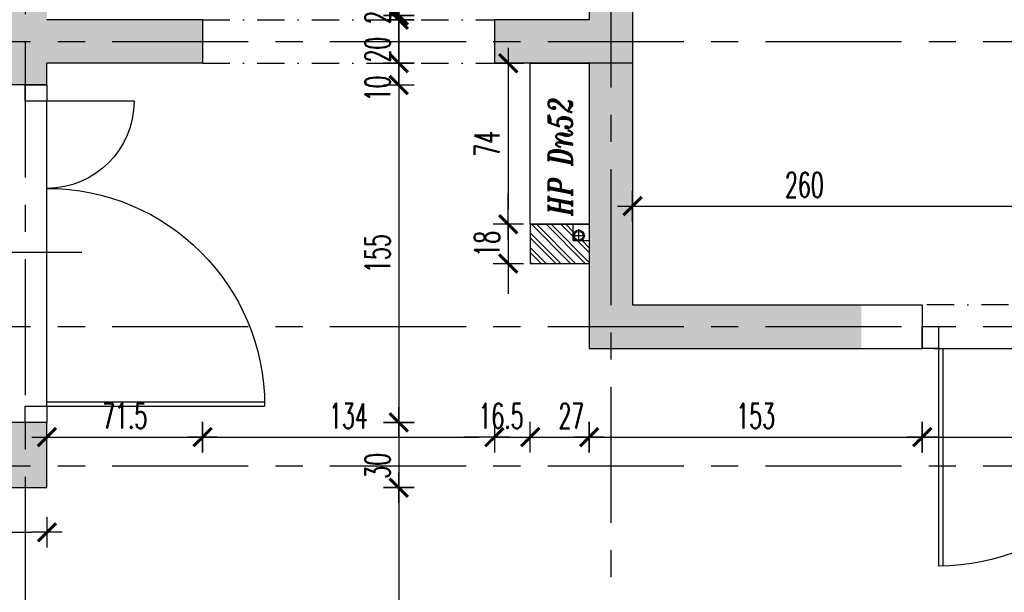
# Model space of a CAD drawing. Extents: x 41755 to 123924, y -112333 to 86187.
# Tile 162 of 256: x 100249 to 100702, y -16951 to -16687. Entities that reach past the tile are written whole.
import ezdxf

# ---------------------------------------------------------------- set-up
doc = ezdxf.new("R2010")
doc.units = 0
doc.header["$LTSCALE"] = 50
for name, pattern in [('CENTER', [2, 1.25, -0.25, 0.25, -0.25]), ('DASHDOT', [1, 0.5, -0.25, 0, -0.25]), ('DASHED2', [0.375, 0.25, -0.125])]:
    doc.linetypes.add(name, pattern=pattern)
doc.layers.get('0').update_dxf_attribs({"color": 101, "linetype": 'CONTINUOUS'})
doc.layers.add('0-pomoc', color=21, linetype='CONTINUOUS', plot=False)
for name, color, linetype in [('Drz---drzwi', 5, 'CONTINUOUS'), ('Ins-wod', 4, 'CONTINUOUS'), ('Ins-wod-opis', 155, 'CONTINUOUS'), ('Os-osie glowne', 1, 'CENTER'), ('Sc-beton', 7, 'CONTINUOUS'), ('Sc-beton-hatch', 86, 'CONTINUOUS'), ('Sc-cegla pustak', 42, 'CONTINUOUS'), ('Sc-cegla pustak-hatch', 8, 'CONTINUOUS'), ('Sc-gk', 120, 'CONTINUOUS'), ('Sc-nadproza kon', 5, 'DASHED2'), ('Wym-wew', 8, 'CONTINUOUS')]:
    doc.layers.add(name, color=color, linetype=linetype)
doc.styles.add('IT12', font='ITALICT.SHX', dxfattribs={"width": 0.8, "height": 0.12})
doc.styles.add('KA wymiar', font='romans.shx', dxfattribs={"width": 0.6})
doc.dimstyles.new('KA wymiar', dxfattribs={"dimscale": 50, "dimtxt": 0.23, "dimasz": 0.14, "dimexe": 0, "dimexo": 0, "dimgap": 0.08, "dimtad": 1, "dimdec": 1, "dimrnd": 0.5, "dimzin": 9, "dimdsep": 46, "dimtxsty": 'KA wymiar', "dimblk1": 'UKOS', "dimblk2": 'UKOS', "dimsah": 1, "dimcen": 0.2, "dimse1": 1, "dimse2": 1, "dimclrd": 256, "dimclre": 256, "dimclrt": 2, "dimadec": 0, "dimazin": 0, "dimtfac": 1, "dimtdec": 1, "dimtix": 1, "dimtmove": 2, "dimatfit": 3, "dimldrblk": 'DOT', "dimfxl": 0, "dimtolj": 1, "dimtzin": 9, "dimarcsym": 0})

# ---------------------------------------------------------------- blocks, each defined once
blk = doc.blocks.new('_DKGJHF')
at = {"ltscale": 7}
for p, q in [((-21.08, -77), (35.92, -77)), ((-5, -147.5), (-105, -147.5)), ((-5, -145.5), (-104.98, -145.5))]:
    blk.add_line(p, q, dxfattribs=at)
for points in [[(5, -7.5), (5, 0), (-5, 0), (-5, -7.5)], [(5, -155), (5, -147.5), (-5, -147.5), (-5, -155)]]:
    blk.add_lwpolyline(points, close=True, dxfattribs=at)
for points in [[(-45, -7.5), (-5, -7.5)], [(-5, -147.5), (-5, -7.5)]]:
    blk.add_lwpolyline(points, dxfattribs=at)
for centre, radius, start, end in [((-5, -7.5), 40, 180, 270), ((-5, -147.5), 100, 90, 180)]:
    blk.add_arc(centre, radius, start, end)
blk = doc.blocks.new('_gfjkhgjhlhjk')
at = {"ltscale": 7}
for p, q in [((7.5, 10), (7.5, 110)), ((9.5, 10), (9.5, 109.98)), ((56.5, 23.36), (56.5, -33.64))]:
    blk.add_line(p, q, dxfattribs=at)
for points in [[(0, 0), (7.5, 0), (7.5, 10), (0, 10)], [(107.5, 0), (115, 0), (115, 10), (107.5, 10)]]:
    blk.add_lwpolyline(points, close=True, dxfattribs=at)
blk.add_lwpolyline([(5.5, 10), (107.5, 10)], dxfattribs=at)
blk.add_arc((7.5, 10), 100, 0, 90)
blk = doc.blocks.new('UKOS')
at = {"color": 1}
blk.add_line((0, 1), (0, -1), dxfattribs=at)
at = {"color": 8}
blk.add_line((1, 0), (-1, 0), dxfattribs=at)
at = {"color": 1, "const_width": 0.2}
blk.add_lwpolyline([(0.599, 0.599), (-0.599, -0.599)], dxfattribs=at)
blk = doc.blocks.new('*D2639')
at = {"layer": 'Wym-wew', "lineweight": -2}
for p, q in [((100423.56, -16663.44), (100423.56, -16656.44)), ((100423.56, -16670.44), (100423.56, -16685.44)), ((100423.56, -16692.44), (100423.56, -16699.44))]:
    blk.add_line(p, q, dxfattribs=at)
at = {"layer": 'Wym-wew', "lineweight": -2, "xscale": 7.000000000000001, "yscale": 7.000000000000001, "zscale": 7.000000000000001}
for p, rotation in [((100423.56, -16670.44), 270), ((100423.56, -16685.44), 90)]:
    blk.add_blockref('UKOS', p, dxfattribs=dict(at, rotation=rotation))
at = {"layer": 'Wym-wew', "color": 2, "insert": (100413.81, -16675.2), "char_height": 11.5, "attachment_point": 5, "rotation": 90, "style": 'KA wymiar'}
blk.add_mtext('\\A1;15', dxfattribs=at)
blk = doc.blocks.new('_Dot')
at = {"layer": '0-pomoc', "color": 0, "lineweight": -2}
blk.add_line((-0.5, 0), (-1, 0), dxfattribs=at)
at = {"layer": '0-pomoc', "color": 0, "const_width": 0.5}
blk.add_lwpolyline([(-0.25, 0, 1), (0.25, 0, 1)], format="xyb", close=True, dxfattribs=at)
blk = doc.blocks.new('*D2640')
at = {"layer": 'Wym-wew', "lineweight": -2}
for p, q in [((100423.56, -16678.44), (100423.56, -16671.44)), ((100423.56, -16685.44), (100423.56, -16687.44)), ((100423.56, -16694.44), (100423.56, -16701.44))]:
    blk.add_line(p, q, dxfattribs=at)
at = {"layer": 'Wym-wew', "lineweight": -2, "xscale": 7.000000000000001, "yscale": 7.000000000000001, "zscale": 7.000000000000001}
for p, rotation in [((100423.56, -16685.44), 270), ((100423.56, -16687.44), 90)]:
    blk.add_blockref('UKOS', p, dxfattribs=dict(at, rotation=rotation))
at = {"layer": 'Wym-wew', "color": 2, "insert": (100413.81, -16686.44), "char_height": 11.5, "attachment_point": 5, "rotation": 90, "style": 'KA wymiar'}
blk.add_mtext('\\A1;2', dxfattribs=at)
blk = doc.blocks.new('*D2641')
at = {"layer": 'Wym-wew', "lineweight": -2}
for p, q in [((100423.56, -16680.44), (100423.56, -16673.44)), ((100423.56, -16687.44), (100423.56, -16707.44)), ((100423.56, -16714.44), (100423.56, -16721.44))]:
    blk.add_line(p, q, dxfattribs=at)
at = {"layer": 'Wym-wew', "lineweight": -2, "xscale": 7.000000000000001, "yscale": 7.000000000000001, "zscale": 7.000000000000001}
for p, rotation in [((100423.56, -16687.44), 270), ((100423.56, -16707.44), 90)]:
    blk.add_blockref('UKOS', p, dxfattribs=dict(at, rotation=rotation))
at = {"layer": 'Wym-wew', "color": 2, "insert": (100413.81, -16701.21), "char_height": 11.5, "attachment_point": 5, "rotation": 90, "style": 'KA wymiar'}
blk.add_mtext('\\A1;20', dxfattribs=at)
blk = doc.blocks.new('*D2642')
at = {"layer": 'Wym-wew', "lineweight": -2}
blk.add_line((100423.56, -16724.44), (100423.56, -16865.44), dxfattribs=at)
at = {"layer": 'Wym-wew', "lineweight": -2, "xscale": 7.000000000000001, "yscale": 7.000000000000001, "zscale": 7.000000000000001}
for p, rotation in [((100423.56, -16717.44), 90), ((100423.56, -16872.44), 270)]:
    blk.add_blockref('UKOS', p, dxfattribs=dict(at, rotation=rotation))
at = {"layer": 'Wym-wew', "color": 2, "insert": (100413.81, -16794.94), "char_height": 11.5, "attachment_point": 5, "rotation": 90, "style": 'KA wymiar'}
blk.add_mtext('\\A1;155', dxfattribs=at)
blk = doc.blocks.new('*D2643')
at = {"layer": 'Wym-wew', "lineweight": -2}
blk.add_line((100423.56, -16879.44), (100423.56, -16895.44), dxfattribs=at)
at = {"layer": 'Wym-wew', "lineweight": -2, "xscale": 7.000000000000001, "yscale": 7.000000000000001, "zscale": 7.000000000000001}
for p, rotation in [((100423.56, -16872.44), 90), ((100423.56, -16902.44), 270)]:
    blk.add_blockref('UKOS', p, dxfattribs=dict(at, rotation=rotation))
at = {"layer": 'Wym-wew', "color": 2, "insert": (100413.81, -16892.44), "char_height": 11.5, "attachment_point": 5, "rotation": 90, "style": 'KA wymiar'}
blk.add_mtext('\\A1;30', dxfattribs=at)
blk = doc.blocks.new('*D2644')
at = {"layer": 'Wym-wew', "lineweight": -2}
blk.add_line((100423.56, -16909.44), (100423.56, -17051.44), dxfattribs=at)
at = {"layer": 'Wym-wew', "lineweight": -2, "xscale": 7.000000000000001, "yscale": 7.000000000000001, "zscale": 7.000000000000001}
for p, rotation in [((100423.56, -16902.44), 90), ((100423.56, -17058.44), 270)]:
    blk.add_blockref('UKOS', p, dxfattribs=dict(at, rotation=rotation))
at = {"layer": 'Wym-wew', "color": 2, "insert": (100413.81, -16980.44), "char_height": 11.5, "attachment_point": 5, "rotation": 90, "style": 'KA wymiar'}
blk.add_mtext('\\A1;156', dxfattribs=at)
blk = doc.blocks.new('*D2645')
at = {"layer": 'Wym-wew', "lineweight": -2}
for p, q in [((100423.56, -16700.44), (100423.56, -16693.44)), ((100423.56, -16717.44), (100423.56, -16707.44)), ((100423.56, -16724.44), (100423.56, -16731.44))]:
    blk.add_line(p, q, dxfattribs=at)
at = {"layer": 'Wym-wew', "lineweight": -2, "xscale": 7.000000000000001, "yscale": 7.000000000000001, "zscale": 7.000000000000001}
for p, rotation in [((100423.56, -16707.44), 270), ((100423.56, -16717.44), 90)]:
    blk.add_blockref('UKOS', p, dxfattribs=dict(at, rotation=rotation))
at = {"layer": 'Wym-wew', "color": 2, "insert": (100413.81, -16719.05), "char_height": 11.5, "attachment_point": 5, "rotation": 90, "style": 'KA wymiar'}
blk.add_mtext('\\A1;10', dxfattribs=at)
blk = doc.blocks.new('*D2667')
at = {"layer": 'Wym-wew', "lineweight": -2}
blk.add_line((99933.97, -16922.95), (100254.97, -16922.95), dxfattribs=at)
at = {"layer": 'Wym-wew', "lineweight": -2, "xscale": 7.000000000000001, "yscale": 7.000000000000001, "zscale": 7.000000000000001, "rotation": 180}
blk.add_blockref('UKOS', (99926.97, -16922.95), dxfattribs=at)
at = {"layer": 'Wym-wew', "lineweight": -2, "xscale": 7.000000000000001, "yscale": 7.000000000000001, "zscale": 7.000000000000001}
blk.add_blockref('UKOS', (100261.97, -16922.95), dxfattribs=at)
at = {"layer": 'Wym-wew', "color": 2, "insert": (100094.47, -16913.2), "char_height": 11.5, "attachment_point": 5, "style": 'KA wymiar'}
blk.add_mtext('\\A1;335', dxfattribs=at)
blk = doc.blocks.new('*D2670')
at = {"layer": 'Wym-wew', "lineweight": -2}
blk.add_line((100268.97, -16879.23), (100326.47, -16879.23), dxfattribs=at)
at = {"layer": 'Wym-wew', "lineweight": -2, "xscale": 7.000000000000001, "yscale": 7.000000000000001, "zscale": 7.000000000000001, "rotation": 180}
blk.add_blockref('UKOS', (100261.97, -16879.23), dxfattribs=at)
at = {"layer": 'Wym-wew', "lineweight": -2, "xscale": 7.000000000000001, "yscale": 7.000000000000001, "zscale": 7.000000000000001}
blk.add_blockref('UKOS', (100333.47, -16879.23), dxfattribs=at)
at = {"layer": 'Wym-wew', "color": 2, "insert": (100297.72, -16869.48), "char_height": 11.5, "attachment_point": 5, "style": 'KA wymiar'}
blk.add_mtext('\\A1;71.5', dxfattribs=at)
blk = doc.blocks.new('*D2671')
at = {"layer": 'Wym-wew', "lineweight": -2}
blk.add_line((100340.47, -16879.23), (100460.47, -16879.23), dxfattribs=at)
at = {"layer": 'Wym-wew', "lineweight": -2, "xscale": 7.000000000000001, "yscale": 7.000000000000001, "zscale": 7.000000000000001, "rotation": 180}
blk.add_blockref('UKOS', (100333.47, -16879.23), dxfattribs=at)
at = {"layer": 'Wym-wew', "lineweight": -2, "xscale": 7.000000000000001, "yscale": 7.000000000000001, "zscale": 7.000000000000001}
blk.add_blockref('UKOS', (100467.47, -16879.23), dxfattribs=at)
at = {"layer": 'Wym-wew', "color": 2, "insert": (100400.47, -16869.48), "char_height": 11.5, "attachment_point": 5, "style": 'KA wymiar'}
blk.add_mtext('\\A1;134', dxfattribs=at)
blk = doc.blocks.new('*D2672')
at = {"layer": 'Wym-wew', "lineweight": -2}
for p, q in [((100460.47, -16879.23), (100453.47, -16879.23)), ((100467.47, -16879.23), (100483.97, -16879.23)), ((100490.97, -16879.23), (100497.97, -16879.23))]:
    blk.add_line(p, q, dxfattribs=at)
at = {"layer": 'Wym-wew', "lineweight": -2, "xscale": 7.000000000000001, "yscale": 7.000000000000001, "zscale": 7.000000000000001}
blk.add_blockref('UKOS', (100467.47, -16879.23), dxfattribs=at)
at = {"layer": 'Wym-wew', "lineweight": -2, "xscale": 7.000000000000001, "yscale": 7.000000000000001, "zscale": 7.000000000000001, "rotation": 180}
blk.add_blockref('UKOS', (100483.97, -16879.23), dxfattribs=at)
at = {"layer": 'Wym-wew', "color": 2, "insert": (100470.54, -16869.48), "char_height": 11.5, "attachment_point": 5, "style": 'KA wymiar'}
blk.add_mtext('\\A1;16.5', dxfattribs=at)
blk = doc.blocks.new('*D2673')
at = {"layer": 'Wym-wew', "lineweight": -2}
blk.add_line((100490.97, -16879.23), (100503.97, -16879.23), dxfattribs=at)
at = {"layer": 'Wym-wew', "lineweight": -2, "xscale": 7.000000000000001, "yscale": 7.000000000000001, "zscale": 7.000000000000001, "rotation": 180}
blk.add_blockref('UKOS', (100483.97, -16879.23), dxfattribs=at)
at = {"layer": 'Wym-wew', "lineweight": -2, "xscale": 7.000000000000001, "yscale": 7.000000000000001, "zscale": 7.000000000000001}
blk.add_blockref('UKOS', (100510.97, -16879.23), dxfattribs=at)
at = {"layer": 'Wym-wew', "color": 2, "insert": (100502.82, -16869.48), "char_height": 11.5, "attachment_point": 5, "style": 'KA wymiar'}
blk.add_mtext('\\A1;27', dxfattribs=at)
blk = doc.blocks.new('*D2674')
at = {"layer": 'Wym-wew', "lineweight": -2}
blk.add_line((100517.97, -16879.23), (100656.97, -16879.23), dxfattribs=at)
at = {"layer": 'Wym-wew', "lineweight": -2, "xscale": 7.000000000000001, "yscale": 7.000000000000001, "zscale": 7.000000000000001, "rotation": 180}
blk.add_blockref('UKOS', (100510.97, -16879.23), dxfattribs=at)
at = {"layer": 'Wym-wew', "lineweight": -2, "xscale": 7.000000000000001, "yscale": 7.000000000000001, "zscale": 7.000000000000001}
blk.add_blockref('UKOS', (100663.97, -16879.23), dxfattribs=at)
at = {"layer": 'Wym-wew', "color": 2, "insert": (100587.47, -16869.48), "char_height": 11.5, "attachment_point": 5, "style": 'KA wymiar'}
blk.add_mtext('\\A1;153', dxfattribs=at)
blk = doc.blocks.new('*D2675')
at = {"layer": 'Wym-wew', "lineweight": -2}
blk.add_line((100670.97, -16879.23), (100771.97, -16879.23), dxfattribs=at)
at = {"layer": 'Wym-wew', "lineweight": -2, "xscale": 7.000000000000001, "yscale": 7.000000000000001, "zscale": 7.000000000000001, "rotation": 180}
blk.add_blockref('UKOS', (100663.97, -16879.23), dxfattribs=at)
at = {"layer": 'Wym-wew', "lineweight": -2, "xscale": 7.000000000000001, "yscale": 7.000000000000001, "zscale": 7.000000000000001}
blk.add_blockref('UKOS', (100778.97, -16879.23), dxfattribs=at)
at = {"layer": 'Wym-wew', "color": 2, "insert": (100749.31, -16869.48), "char_height": 11.5, "attachment_point": 5, "style": 'KA wymiar'}
blk.add_mtext('\\A1;115', dxfattribs=at)
blk = doc.blocks.new('*D2688')
at = {"layer": 'Wym-wew', "lineweight": -2}
blk.add_line((100537.97, -16773.1), (100783.97, -16773.1), dxfattribs=at)
at = {"layer": 'Wym-wew', "lineweight": -2, "xscale": 7.000000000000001, "yscale": 7.000000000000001, "zscale": 7.000000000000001, "rotation": 180}
blk.add_blockref('UKOS', (100530.97, -16773.1), dxfattribs=at)
at = {"layer": 'Wym-wew', "lineweight": -2, "xscale": 7.000000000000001, "yscale": 7.000000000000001, "zscale": 7.000000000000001}
blk.add_blockref('UKOS', (100790.97, -16773.1), dxfattribs=at)
at = {"layer": 'Wym-wew', "color": 2, "insert": (100609.83, -16763.35), "char_height": 11.5, "attachment_point": 5, "style": 'KA wymiar'}
blk.add_mtext('\\A1;260', dxfattribs=at)
blk = doc.blocks.new('*D2806')
at = {"layer": 'Wym-wew', "lineweight": -2}
blk.add_line((100473.86, -16714.44), (100473.86, -16774.44), dxfattribs=at)
at = {"layer": 'Wym-wew', "lineweight": -2, "xscale": 7.000000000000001, "yscale": 7.000000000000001, "zscale": 7.000000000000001}
for p, rotation in [((100473.86, -16707.44), 90), ((100473.86, -16781.44), 270)]:
    blk.add_blockref('UKOS', p, dxfattribs=dict(at, rotation=rotation))
at = {"layer": 'Wym-wew', "color": 2, "insert": (100464.11, -16744.44), "char_height": 11.5, "attachment_point": 5, "rotation": 90, "style": 'KA wymiar'}
blk.add_mtext('\\A1;74', dxfattribs=at)
blk = doc.blocks.new('*D2807')
at = {"layer": 'Wym-wew', "lineweight": -2}
for p, q in [((100473.86, -16774.44), (100473.86, -16767.44)), ((100473.86, -16781.44), (100473.86, -16799.44)), ((100473.86, -16806.44), (100473.86, -16813.44))]:
    blk.add_line(p, q, dxfattribs=at)
at = {"layer": 'Wym-wew', "lineweight": -2, "xscale": 7.000000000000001, "yscale": 7.000000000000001, "zscale": 7.000000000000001}
for p, rotation in [((100473.86, -16781.44), 270), ((100473.86, -16799.44), 90)]:
    blk.add_blockref('UKOS', p, dxfattribs=dict(at, rotation=rotation))
at = {"layer": 'Wym-wew', "color": 2, "insert": (100464.11, -16790.44), "char_height": 11.5, "attachment_point": 5, "rotation": 90, "style": 'KA wymiar'}
blk.add_mtext('\\A1;18', dxfattribs=at)

msp = doc.modelspace()

# ---------------------------------------------------------------- hatches: boundary and pattern name
at = {"layer": 'Sc-beton-hatch'}
h = msp.add_hatch(dxfattribs=at)
h.set_pattern_fill('ANSI33', color=256, style=0)
h.set_pattern_definition([(45, (48983.4185, 565.478), (-4.49012806, 4.49012806), []), (45, (48987.9087, 565.478), (-4.49012806, 4.49012806), [3.175, -1.5875])])
h.paths.add_polyline_path([(100251.966, -16222.44), (99916.966, -16222.44), (99916.966, -16363.44), (99926.966, -16363.44), (99926.966, -16232.44), (100241.966, -16232.44), (100241.966, -16285.94), (100251.966, -16289.383)])
h.paths.add_polyline_path([(100520.966, -16222.44), (100251.966, -16222.44), (100251.966, -16289.383), (100261.966, -16292.825), (100261.966, -16232.44), (100510.966, -16232.44), (100510.966, -16243.44), (100520.966, -16243.44)])
h.paths.add_polyline_path([(100520.966, -16212.438), (100251.966, -16212.439), (100251.966, -16222.44), (100520.966, -16222.44)])
h.paths.add_polyline_path([(100251.966, -16212.439), (99916.966, -16212.44), (99916.966, -16222.44), (100251.966, -16222.44)])
h.paths.add_polyline_path([(100261.966, -16292.825), (100251.966, -16289.383), (100251.966, -16363.44), (100520.966, -16363.44), (100520.966, -16343.44), (100510.966, -16343.44), (100510.966, -16353.44), (100261.966, -16353.44)])
h.paths.add_polyline_path([(100251.966, -16289.383), (100241.966, -16285.94), (100241.966, -16363.44), (100251.966, -16363.44)])
h.paths.add_polyline_path([(100385.466, -16363.44), (100251.966, -16363.44), (100251.966, -16697.44), (100333.466, -16697.44), (100333.466, -16687.44), (100261.966, -16687.44), (100261.966, -16373.44), (100385.466, -16373.44)])
h.paths.add_polyline_path([(100251.966, -16363.44), (100241.966, -16363.44), (100241.966, -16697.44), (100251.966, -16697.44)])
h.paths.add_polyline_path([(100333.466, -16697.44), (100251.966, -16697.44), (100251.966, -16717.44), (100261.966, -16717.44), (100261.966, -16707.44), (100333.466, -16707.44)])
h.paths.add_polyline_path([(100251.966, -16697.44), (100241.966, -16697.44), (100241.966, -16717.44), (100251.966, -16717.44)])
h.paths.add_polyline_path([(100520.966, -16363.44), (100385.466, -16363.44), (100385.466, -16373.44), (100510.966, -16373.44), (100510.966, -16687.44), (100467.466, -16687.44), (100467.466, -16697.44), (100520.966, -16697.44)])
h.paths.add_polyline_path([(100530.966, -16343.44), (100520.966, -16343.44), (100520.966, -16363.44), (100530.966, -16363.44)])
h.paths.add_polyline_path([(100530.966, -16363.44), (100520.966, -16363.44), (100520.966, -16697.44), (100530.966, -16697.44)])
h.paths.add_polyline_path([(100530.966, -16697.44), (100520.966, -16697.44), (100520.966, -16707.44), (100530.966, -16707.44)])
h.paths.add_polyline_path([(100520.966, -16697.44), (100467.466, -16697.44), (100467.466, -16707.44), (100520.966, -16707.44)])
h.paths.add_polyline_path([(100530.966, -16707.44), (100520.966, -16707.44), (100520.966, -16828.44), (100635.966, -16828.44), (100635.966, -16818.44), (100530.966, -16818.44)])
h.paths.add_polyline_path([(100520.966, -16707.44), (100510.966, -16707.44), (100510.966, -16781.44), (100510.966, -16828.44), (100520.966, -16828.44)])
h.paths.add_polyline_path([(100520.966, -16828.44), (100510.966, -16828.44), (100510.966, -16838.44), (100520.966, -16838.44)])
h.paths.add_polyline_path([(100635.966, -16828.44), (100520.966, -16828.44), (100520.966, -16838.44), (100635.966, -16838.44)])
h.paths.add_polyline_path([(99916.966, -16212.44), (99906.966, -16212.44), (99906.966, -16222.44), (99916.966, -16222.44)])
h.paths.add_polyline_path([(99916.966, -16222.44), (99906.966, -16222.44), (99906.966, -16363.44), (99916.966, -16363.44)])
h.paths.add_polyline_path([(99926.966, -16363.44), (99916.966, -16363.44), (99916.966, -16697.44), (99926.966, -16697.44)])
h.paths.add_polyline_path([(99916.966, -16363.44), (99906.966, -16363.44), (99906.966, -16697.44), (99916.966, -16697.44)])
h.paths.add_polyline_path([(99926.966, -16697.44), (99916.966, -16697.44), (99916.966, -16828.44), (99926.966, -16828.44)])
h.paths.add_polyline_path([(99916.966, -16697.44), (99906.966, -16697.44), (99906.966, -16828.44), (99916.966, -16828.44)])
h.paths.add_polyline_path([(99926.966, -16828.44), (99916.966, -16828.44), (99916.966, -16892.44), (100251.966, -16892.44), (100251.966, -16872.44), (100241.966, -16872.44), (100241.966, -16882.44), (99926.966, -16882.44)])
h.paths.add_polyline_path([(99916.966, -16828.44), (99906.966, -16828.44), (99906.966, -16892.44), (99916.966, -16892.44)])
h.paths.add_polyline_path([(100251.966, -16892.44), (99916.966, -16892.44), (99916.966, -17068.44), (99926.966, -17068.44), (99926.966, -16902.44), (100251.966, -16902.44)])
h.paths.add_polyline_path([(99916.966, -16892.44), (99906.966, -16892.44), (99906.966, -17068.44), (99916.966, -17068.44)])
h.paths.add_polyline_path([(100261.966, -16872.44), (100251.966, -16872.44), (100251.966, -16892.44), (100261.966, -16892.44)])
h.paths.add_polyline_path([(100261.966, -16892.44), (100251.966, -16892.44), (100251.966, -16902.44), (100261.966, -16902.44)])
h.paths.add_polyline_path([(100133.494, -16900.9), (100133.494, -16883.979), (100150.744, -16883.979), (100150.744, -16900.9)], flags=9)
at = {"layer": 'Sc-cegla pustak-hatch'}
h = msp.add_hatch(dxfattribs=at)
h.set_pattern_fill('ANSI32', color=256, scale=0.5, angle=90, style=0)
h.set_pattern_definition([(135, (48983.4185, 565.478), (-3.36759605, -3.36759605), []), (135, (48983.4185, 567.723), (-3.36759605, -3.36759605), [])])
h.paths.add_polyline_path([(100510.966, -16788.94), (100507.418, -16788.94), (100494.44, -16799.44), (100510.966, -16799.44)])
h.paths.add_polyline_path([(100507.418, -16788.94, -0.2558203), (100504.969, -16788.94), (100503.466, -16788.94), (100503.466, -16781.44), (100483.966, -16781.44), (100483.966, -16799.44), (100494.44, -16799.44)])

# ---------------------------------------------------------------- linework, layer by layer
at = {"layer": 'Ins-wod'}
for p, q in [((100506.193, -16789.68), (100506.193, -16783.68)), ((100509.193, -16786.68), (100503.193, -16786.68))]:
    msp.add_line(p, q, dxfattribs=at)
msp.add_lwpolyline([(100483.966, -16707.44), (100510.966, -16707.44), (100510.966, -16781.44), (100483.966, -16781.44)], close=True, dxfattribs=at)
for centre, radius in [((100506.193, -16786.703), 2.55), ((100506.193, -16786.68), 2)]:
    msp.add_circle(centre, radius, dxfattribs=at)
at = {"layer": 'Os-osie glowne'}
for points in [[(100520.966, -9956.124), (100520.966, -17560.331)], [(100251.966, -15997.44), (100251.966, -17560.331)], [(99691.966, -16697.44), (102917.643, -16697.44)], [(99691.966, -16828.44), (102917.643, -16828.44)], [(99691.966, -16892.44), (102917.643, -16892.44)]]:
    msp.add_lwpolyline(points, dxfattribs=at)
at = {"layer": 'Sc-beton'}
for points in [[(100530.966, -16343.44), (100530.966, -16818.44)], [(100510.966, -16373.44), (100510.966, -16687.44)], [(100333.466, -16687.44), (100261.966, -16687.44)], [(100333.466, -16687.44), (100333.466, -16707.44)], [(100510.966, -16687.44), (100467.466, -16687.44)], [(100467.466, -16687.44), (100467.466, -16707.44)], [(100261.966, -16717.44), (100261.966, -16707.44)], [(100333.466, -16707.44), (100261.966, -16707.44)], [(100530.966, -16707.44), (100467.466, -16707.44)], [(100510.966, -16707.44), (100486.966, -16707.44)], [(100510.966, -16707.44), (100510.966, -16838.44)], [(100261.966, -16717.44), (100241.966, -16717.44)], [(100530.966, -16818.44), (100663.966, -16818.44)], [(100663.966, -16818.44), (100663.966, -16838.44)], [(100510.966, -16838.44), (100663.966, -16838.44)], [(100261.966, -16872.44), (100241.966, -16872.44)], [(100261.966, -16902.44), (100261.966, -16872.44)], [(99926.966, -16902.44), (100261.966, -16902.44)]]:
    msp.add_lwpolyline(points, dxfattribs=at)
at = {"layer": 'Sc-cegla pustak'}
for p, q in [((100503.466, -16781.44), (100503.466, -16788.94)), ((100503.466, -16788.94), (100510.966, -16788.94))]:
    msp.add_line(p, q, dxfattribs=at)
for points in [[(100483.966, -16781.44), (100503.466, -16781.44)], [(100483.966, -16781.44), (100483.966, -16799.44)], [(100483.966, -16799.44), (100510.966, -16799.44)]]:
    msp.add_lwpolyline(points, dxfattribs=at)
at = {"layer": 'Sc-gk'}
msp.add_lwpolyline([(100503.466, -16781.44), (100510.966, -16781.44)], dxfattribs=at)
at = {"layer": 'Sc-nadproza kon', "linetype": 'DASHDOT', "ltscale": 0.5}
for points in [[(100333.466, -16687.44), (100467.466, -16687.44)], [(100333.466, -16707.44), (100467.466, -16707.44)], [(100778.966, -16818.44), (100663.966, -16818.44)]]:
    msp.add_lwpolyline(points, dxfattribs=at)

# ---------------------------------------------------------------- block references
at = {"layer": 'Drz---drzwi', "xscale": -1}
msp.add_blockref('_DKGJHF', (100256.966, -16717.44), dxfattribs=at)
at = {"layer": 'Drz---drzwi', "xscale": -1, "rotation": 180}
msp.add_blockref('_gfjkhgjhlhjk', (100663.966, -16828.44), dxfattribs=at)

# ---------------------------------------------------------------- texts
at = {"layer": 'Ins-wod-opis', "style": 'IT12', "width": 0.75}
msp.add_text(' HP Dn52', height=11, rotation=90, dxfattribs=at).set_placement((100503.259, -16783.17, -29.5))

# ---------------------------------------------------------------- dimensions: what is measured, and where the dimension line sits
at = {"layer": 'Wym-wew'}
for base, p1, p2, picture, middle in [((100423.557, -16685.44), (100483.966, -16670.44), (100498.966, -16685.44), '*D2639', (100413.807, -16675.202)), ((100423.557, -16707.44), (100510.966, -16687.44), (100530.966, -16707.44), '*D2641', (100413.807, -16701.206)), ((100423.557, -16707.44), (100261.966, -16717.44), (100467.466, -16707.44), '*D2645', (100413.807, -16719.049)), ((100423.557, -16902.44), (100261.966, -16872.44), (100261.966, -16902.44), '*D2643', (100413.807, -16892.44))]:
    dim = msp.add_linear_dim(base=base, p1=p1, p2=p2, angle=90, dimstyle='KA wymiar', override={"dimscale": 100, "dimtxt": 0.115, "dimasz": 0.07, "dimgap": 0.04, "dimdec": 2, "dimpost": '\\X', "dimtdec": 2}, dxfattribs=at)
    dim.commit()
    dim.dimension.update_dxf_attribs({"geometry": picture, "text_midpoint": middle, "dimtype": 160})
for base, p1, p2, picture, middle in [((100423.557, -16687.44), (100498.966, -16685.44), (100510.966, -16687.44), '*D2640', (100413.807, -16686.44)), ((100473.864, -16781.44), (100483.966, -16707.44), (100483.966, -16781.44), '*D2806', (100464.114, -16744.44)), ((100423.557, -16872.44), (100261.966, -16717.44), (100261.966, -16872.44), '*D2642', (100413.807, -16794.94)), ((100473.864, -16799.44), (100483.966, -16781.44), (100483.966, -16799.44), '*D2807', (100464.114, -16790.44)), ((100423.557, -17058.44), (100261.966, -16902.44), (100296.966, -17058.44), '*D2644', (100413.807, -16980.44))]:
    dim = msp.add_linear_dim(base=base, p1=p1, p2=p2, angle=90, dimstyle='KA wymiar', override={"dimscale": 100, "dimtxt": 0.115, "dimasz": 0.07, "dimgap": 0.04, "dimdec": 2, "dimpost": '\\X', "dimtdec": 2}, dxfattribs=at)
    dim.commit()
    dim.dimension.update_dxf_attribs({"geometry": picture, "text_midpoint": middle})
for base, p1, p2, picture, middle in [((100467.466, -16879.233), (100333.466, -16697.44), (100467.466, -16707.44), '*D2671', (100400.466, -16869.483)), ((100333.466, -16879.233), (100261.966, -16707.44), (100333.466, -16707.44), '*D2670', (100297.716, -16869.483)), ((100663.966, -16879.233), (100510.966, -16799.44), (100663.966, -16838.44), '*D2674', (100587.466, -16869.483)), ((100261.966, -16922.95), (99926.966, -16906.17), (100261.966, -16906.17), '*D2667', (100094.466, -16913.2))]:
    dim = msp.add_linear_dim(base=base, p1=p1, p2=p2, dimstyle='KA wymiar', override={"dimscale": 100, "dimtxt": 0.115, "dimasz": 0.07, "dimgap": 0.04, "dimdec": 2, "dimpost": '\\X', "dimtdec": 2}, dxfattribs=at)
    dim.commit()
    dim.dimension.update_dxf_attribs({"geometry": picture, "text_midpoint": middle})
for base, p1, p2, picture, middle in [((100483.966, -16879.233), (100467.466, -16707.44), (100483.966, -16707.44), '*D2672', (100470.54, -16869.483)), ((100510.966, -16879.233), (100483.966, -16707.44), (100510.966, -16799.44), '*D2673', (100502.824, -16869.483)), ((100790.966, -16773.1), (100530.966, -16828.613), (100790.966, -16828.613), '*D2688', (100609.829, -16763.35)), ((100778.966, -16879.233), (100663.966, -16838.44), (100778.966, -16838.44), '*D2675', (100749.31, -16869.483))]:
    dim = msp.add_linear_dim(base=base, p1=p1, p2=p2, dimstyle='KA wymiar', override={"dimscale": 100, "dimtxt": 0.115, "dimasz": 0.07, "dimgap": 0.04, "dimdec": 2, "dimpost": '\\X', "dimtdec": 2}, dxfattribs=at)
    dim.commit()
    dim.dimension.update_dxf_attribs({"geometry": picture, "text_midpoint": middle, "dimtype": 160})

doc.saveas('drawing.dxf')
